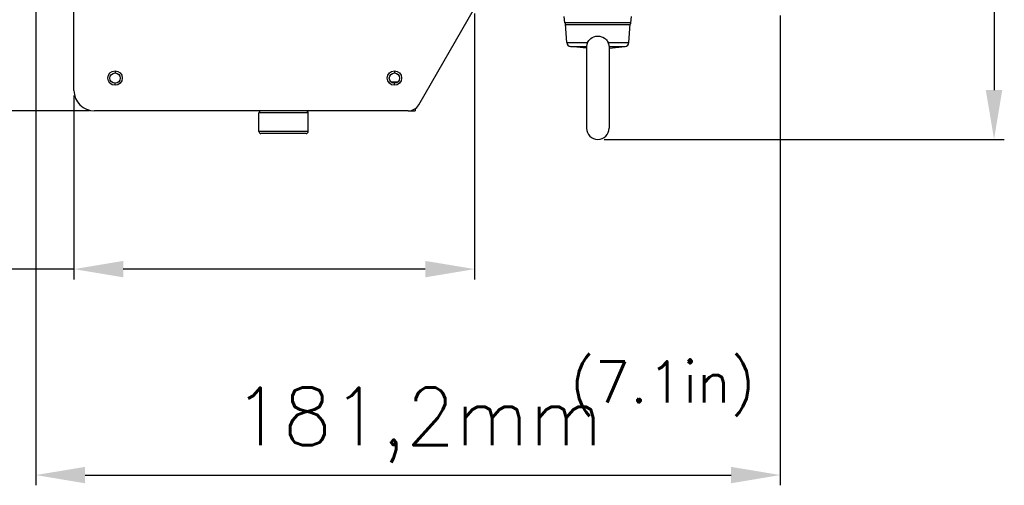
# Model space of a CAD drawing. Header units: millimetres. Extents: x 31915 to 33453, y -19763 to -18675.
# Tile 18 of 31: x 32652 to 32892, y -19174 to -19061. Entities that reach past the tile are written whole.
import ezdxf

# ---------------------------------------------------------------- set-up
doc = ezdxf.new("R2010")
doc.units = ezdxf.units.MM
doc.linetypes.add('ACAD_ISO02W100', pattern=[15, 12, -3])
for name, color, linetype in [('\\M+5CDBC\\M+5B2E32', 7, 'ACAD_ISO02W100'), ('ALLEN-SCREW-M8_028SOLIDLINE', 7, 'Continuous'), ('BXBSOLIDLINE', 7, 'Continuous'), ('LA3137-03_028SOLIDLINE', 7, 'Continuous'), ('LA3137-04_028SOLIDLINE', 7, 'Continuous'), ('LA3137-06_028SOLIDLINE', 7, 'Continuous'), ('SAFETY-RING-M6_028SOLIDLINE', 7, 'Continuous')]:
    doc.layers.add(name, color=color, linetype=linetype)
doc.styles.add('STYLE1', font='txt.shx')
doc.dimstyles.new('11', dxfattribs={"dimtxt": 7, "dimasz": 6, "dimexe": 1.25, "dimexo": 0.625, "dimgap": 2, "dimtad": 1, "dimtxsty": 'STYLE1', "dimcen": 2.5, "dimclrd": 3, "dimclre": 3, "dimclrt": 3, "dimadec": 0, "dimazin": 0, "dimtfac": 1, "dimtmove": 0, "dimatfit": 3, "dimfxl": 0, "dimarcsym": 0})

# ---------------------------------------------------------------- blocks, each defined once
blk = doc.blocks.new('*D4')
at = {"layer": '\\M+5CDBC\\M+5B2E32', "color": 3, "linetype": 'ByBlock', "lineweight": -2}
for p, q in [((32656.06, -19040.59), (32656.06, -19174.03)), ((32837.27, -19059.59), (32837.27, -19174.03)), ((32668.06, -19171.53), (32825.27, -19171.53))]:
    blk.add_line(p, q, dxfattribs=at)
at = {"layer": '\\M+5CDBC\\M+5B2E32', "color": 3, "linetype": 'ByBlock'}
for points in [[(32668.06, -19169.53), (32668.06, -19173.53), (32656.06, -19171.53)], [(32825.27, -19169.53), (32825.27, -19173.53), (32837.27, -19171.53)]]:
    blk.add_solid(points, dxfattribs=at)
at = {"layer": 'Defpoints', "color": 0, "linetype": 'ByBlock'}
for p in [(32656.06, -19039.34), (32837.27, -19058.34), (32837.27, -19171.53)]:
    blk.add_point(p, dxfattribs=at)
at = {"layer": '\\M+5CDBC\\M+5B2E32', "color": 3, "linetype": 'ByBlock', "insert": (32749.14, -19159.36), "char_height": 14, "attachment_point": 5, "style": 'STYLE1'}
blk.add_mtext('181,2{\\Ftxt.shx|c1;mm\\fSwis721 LtCn BT|b0|i0|c134|p34;}', dxfattribs=at)
blk = doc.blocks.new('*D5')
at = {"layer": '\\M+5CDBC\\M+5B2E32', "color": 3, "linetype": 'ByBlock', "lineweight": -2}
for p, q in [((32762.86, -19059.09), (32762.86, -19123.87)), ((32665.36, -19079.09), (32665.36, -19123.87)), ((32665.36, -19121.37), (32512.22, -19121.37)), ((32750.86, -19121.37), (32677.36, -19121.37))]:
    blk.add_line(p, q, dxfattribs=at)
at = {"layer": '\\M+5CDBC\\M+5B2E32', "color": 3, "linetype": 'ByBlock'}
for points in [[(32677.36, -19119.37), (32677.36, -19123.37), (32665.36, -19121.37)], [(32750.86, -19119.37), (32750.86, -19123.37), (32762.86, -19121.37)]]:
    blk.add_solid(points, dxfattribs=at)
at = {"layer": 'Defpoints', "color": 0, "linetype": 'ByBlock'}
for p in [(32762.86, -19057.84), (32665.36, -19077.84), (32762.86, -19121.37)]:
    blk.add_point(p, dxfattribs=at)
at = {"layer": '\\M+5CDBC\\M+5B2E32', "color": 3, "linetype": 'ByBlock', "insert": (32552.38, -19109.2), "char_height": 14, "attachment_point": 5, "style": 'STYLE1'}
blk.add_mtext('97,5{\\Ftxt.shx|c1;mm\\fSwis721 LtCn BT|b0|i0|c134|p34;}', dxfattribs=at)
blk = doc.blocks.new('*D6')
at = {"layer": '\\M+5CDBC\\M+5B2E32', "color": 3, "linetype": 'ByBlock', "lineweight": -2}
for p, q in [((32732.11, -18830.34), (32628.06, -18830.34)), ((32630.56, -18842.34), (32630.56, -19070.84)), ((32669.11, -19082.84), (32628.06, -19082.84))]:
    blk.add_line(p, q, dxfattribs=at)
at = {"layer": '\\M+5CDBC\\M+5B2E32', "color": 3, "linetype": 'ByBlock'}
for points in [[(32628.56, -18842.34), (32632.56, -18842.34), (32630.56, -18830.34)], [(32628.56, -19070.84), (32632.56, -19070.84), (32630.56, -19082.84)]]:
    blk.add_solid(points, dxfattribs=at)
at = {"layer": 'Defpoints', "color": 0, "linetype": 'ByBlock'}
for p in [(32733.36, -18830.34), (32630.56, -19082.84), (32670.36, -19082.84)]:
    blk.add_point(p, dxfattribs=at)
at = {"layer": '\\M+5CDBC\\M+5B2E32', "color": 3, "linetype": 'ByBlock', "insert": (32618.4, -18956.59), "char_height": 14, "attachment_point": 5, "rotation": 90, "style": 'STYLE1'}
blk.add_mtext('252,5{\\Ftxt.shx|c1;mm\\fSwis721 LtCn BT|b0|i0|c134|p34;}', dxfattribs=at)
blk = doc.blocks.new('*D7')
at = {"layer": '\\M+5CDBC\\M+5B2E32', "color": 3, "linetype": 'ByBlock', "lineweight": -2}
for p, q in [((32764.61, -18830.34), (32891.78, -18830.34)), ((32889.28, -18842.34), (32889.28, -19077.77)), ((32794.42, -19089.77), (32891.78, -19089.77))]:
    blk.add_line(p, q, dxfattribs=at)
at = {"layer": '\\M+5CDBC\\M+5B2E32', "color": 3, "linetype": 'ByBlock'}
for points in [[(32887.28, -18842.34), (32891.28, -18842.34), (32889.28, -18830.34)], [(32887.28, -19077.77), (32891.28, -19077.77), (32889.28, -19089.77)]]:
    blk.add_solid(points, dxfattribs=at)
at = {"layer": 'Defpoints', "color": 0, "linetype": 'ByBlock'}
for p in [(32763.36, -18830.34), (32793.17, -19089.77), (32889.28, -19089.77)]:
    blk.add_point(p, dxfattribs=at)
at = {"layer": '\\M+5CDBC\\M+5B2E32', "color": 3, "linetype": 'ByBlock', "insert": (32877.11, -18961.4), "char_height": 14, "attachment_point": 5, "rotation": 90, "style": 'STYLE1'}
blk.add_mtext('259,4{\\Ftxt.shx|c1;mm\\fSwis721 LtCn BT|b0|i0|c134|p34;}', dxfattribs=at)

msp = doc.modelspace()

# ---------------------------------------------------------------- linework, layer by layer
at = {"layer": 'ALLEN-SCREW-M8_028SOLIDLINE', "color": 7}
for p, q in [((32722.36, -19083.34), (32710.36, -19083.34)), ((32710.36, -19087.84), (32710.36, -19083.34)), ((32722.36, -19087.84), (32722.36, -19083.34)), ((32722.36, -19087.84), (32710.36, -19087.84)), ((32721.86, -19088.34), (32710.86, -19088.34))]:
    msp.add_line(p, q, dxfattribs=at)
for centre, start, end in [((32710.86, -19083.34), 90, 180), ((32721.86, -19083.34), 0, 90), ((32710.86, -19087.84), 180, 270), ((32721.86, -19087.84), 270, 0)]:
    msp.add_arc(centre, 0.5, start, end, dxfattribs=at)
at = {"layer": 'BXBSOLIDLINE', "color": 7}
for p, q in [((32784.81, -19061.39), (32784.66, -19059.84)), ((32800.9, -19061.39), (32801.06, -19059.84)), ((32800.9, -19061.39), (32784.81, -19061.39)), ((32800.41, -19061.84), (32785.31, -19061.84))]:
    msp.add_line(p, q, dxfattribs=at)
for centre, start, end in [((32785.31, -19061.34), 185.7106, 270), ((32800.41, -19061.34), 270, 354.2894)]:
    msp.add_arc(centre, 0.5, start, end, dxfattribs=at)
at = {"layer": 'LA3137-03_028SOLIDLINE', "color": 7}
for p, q in [((32665.36, -19077.84), (32665.36, -18897.84)), ((32749.29, -19081.34), (32762.86, -19057.84)), ((32746.69, -19082.84), (32670.36, -19082.84))]:
    msp.add_line(p, q, dxfattribs=at)
for centre in [(32675.36, -19074.84), (32743.36, -19074.84)]:
    msp.add_circle(centre, 1.75, dxfattribs=at)
for centre, radius, start, end in [((32670.36, -19077.84), 5, 180, 270), ((32746.69, -19079.84), 3, 270, 330)]:
    msp.add_arc(centre, radius, start, end, dxfattribs=at)
at = {"layer": 'LA3137-04_028SOLIDLINE', "color": 7}
for p, q in [((32675.36, -19073.1), (32675.36, -19073.59)), ((32743.36, -19073.1), (32743.36, -19073.59)), ((32675.36, -19076.58), (32675.36, -19076.09)), ((32743.36, -19076.58), (32743.36, -19076.09))]:
    msp.add_line(p, q, dxfattribs=at)
at = {"layer": 'LA3137-04_028SOLIDLINE', "color": 255}
for p in [(32746.69, -19082.84), (32748.36, -19082.32)]:
    msp.add_line(p, (32748.36, -19082.84), dxfattribs=at)
at = {"layer": 'LA3137-04_028SOLIDLINE', "color": 7}
for centre in [(32675.36, -19074.84), (32743.36, -19074.84)]:
    msp.add_circle(centre, 1.25, dxfattribs=at)
at = {"layer": 'LA3137-04_028SOLIDLINE', "color": 255}
for centre in [(32675.36, -19074.84), (32743.36, -19074.84)]:
    msp.add_circle(centre, 1.25, dxfattribs=at)
at = {"layer": 'LA3137-06_028SOLIDLINE', "color": 255}
msp.add_line((32744.09, -19075.84), (32742.62, -19075.84), dxfattribs=at)
at = {"layer": 'SAFETY-RING-M6_028SOLIDLINE', "color": 7}
for p, q in [((32785.3, -19066.21), (32784.99, -19061.72)), ((32785.3, -19066.21), (32784.99, -19061.72)), ((32800.42, -19066.21), (32800.73, -19061.72)), ((32800.42, -19066.21), (32800.73, -19061.72)), ((32785.3, -19066.21), (32790.36, -19066.21)), ((32786.19, -19067.14), (32790.11, -19067.14)), ((32790.11, -19067.55), (32786.19, -19067.14)), ((32790.11, -19067.07), (32790.11, -19087.04)), ((32795.36, -19066.21), (32800.42, -19066.21)), ((32795.61, -19067.07), (32795.61, -19087.04)), ((32795.61, -19067.55), (32799.52, -19067.14)), ((32795.61, -19067.14), (32799.52, -19067.14))]:
    msp.add_line(p, q, dxfattribs=at)
for points in [[(32790.36, -19066.21), (32790.5, -19065.93), (32790.66, -19065.68), (32790.87, -19065.44), (32791.14, -19065.2), (32791.48, -19064.97), (32791.9, -19064.79), (32792.36, -19064.67), (32792.86, -19064.63)], [(32792.86, -19064.63), (32793.31, -19064.66), (32793.73, -19064.76), (32794.11, -19064.91), (32794.44, -19065.1), (32794.72, -19065.31), (32794.93, -19065.53), (32795.1, -19065.74), (32795.24, -19065.97), (32795.36, -19066.21)], [(32790.36, -19066.21), (32790.26, -19066.44), (32790.19, -19066.66), (32790.14, -19066.84), (32790.11, -19066.99), (32790.11, -19067.07)], [(32795.61, -19067.07), (32795.6, -19066.99), (32795.58, -19066.85), (32795.53, -19066.66), (32795.45, -19066.44), (32795.36, -19066.21)]]:
    msp.add_lwpolyline(points, dxfattribs=at)
for centre, radius, start, end in [((32786.3, -19066.14), 1, 183.9684, 263.9684), ((32799.42, -19066.14), 1, 276.0316, 356.0316), ((32792.86, -19087.04), 2.75, 180, 0)]:
    msp.add_arc(centre, radius, start, end, dxfattribs=at)

# ---------------------------------------------------------------- texts
at = {"layer": '\\M+5CDBC\\M+5B2E32', "color": 2, "linetype": 'ByBlock', "insert": (32786.15, -19143.84), "char_height": 10, "width": 58.4572, "attachment_point": 1}
msp.add_mtext('{\\Ftxt.shx|c0;(7.1in)}', dxfattribs=at)

# ---------------------------------------------------------------- dimensions: what is measured, and where the dimension line sits
at = {"layer": '\\M+5CDBC\\M+5B2E32', "color": 3, "linetype": 'ByBlock'}
dim = msp.add_linear_dim(base=(32630.56, -19082.84), p1=(32733.36, -18830.34), p2=(32670.36, -19082.84), angle=90, text='<>{\\Ftxt.shx|c1;mm\\fSwis721 LtCn BT|b0|i0|c134|p34;}', dimstyle='11', override={"dimscale": 2, "dimdec": 1}, dxfattribs=at)
dim.commit()
dim.dimension.update_dxf_attribs({"geometry": '*D6', "text_midpoint": (32618.4, -18956.59)})
dim = msp.add_linear_dim(base=(32889.28, -19089.77), p1=(32763.36, -18830.34), p2=(32793.17, -19089.77), angle=90, text='<>{\\Ftxt.shx|c1;mm\\fSwis721 LtCn BT|b0|i0|c134|p34;}', dimstyle='11', override={"dimscale": 2, "dimdec": 1}, dxfattribs=at)
dim.commit()
dim.dimension.update_dxf_attribs({"geometry": '*D7', "text_midpoint": (32889.28, -18961.4), "dimtype": 128})
for base, p1, p2, picture, middle in [((32837.27, -19171.53), (32656.06, -19039.34), (32837.27, -19058.34), '*D4', (32749.14, -19171.53)), ((32762.86, -19121.37), (32665.36, -19077.84), (32762.86, -19057.84), '*D5', (32552.38, -19121.37))]:
    dim = msp.add_linear_dim(base=base, p1=p1, p2=p2, text='<>{\\Ftxt.shx|c1;mm\\fSwis721 LtCn BT|b0|i0|c134|p34;}', dimstyle='11', override={"dimscale": 2, "dimdec": 1}, dxfattribs=at)
    dim.commit()
    dim.dimension.update_dxf_attribs({"geometry": picture, "text_midpoint": middle, "dimtype": 128})

doc.saveas('drawing.dxf')
